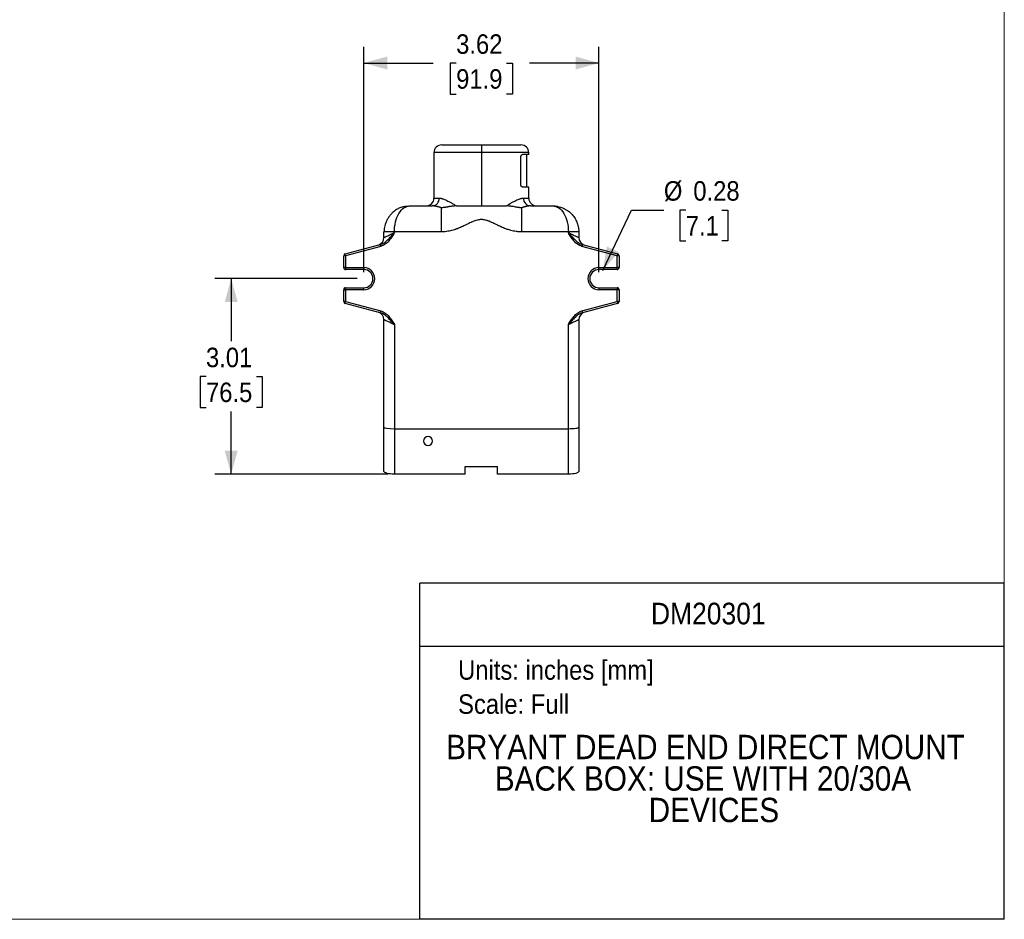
# Model space of a CAD drawing. Header units: inches. Extents: x 0 to 34, y 0 to 22.
# Tile 4 of 5: x 18.8 to 34, y 0 to 13.9. Entities that reach past the tile are written whole.
import ezdxf
from ezdxf.enums import TextEntityAlignment as Align

# ---------------------------------------------------------------- set-up
doc = ezdxf.new("R2010")
doc.units = ezdxf.units.IN
doc.header["$LTSCALE"] = 2
doc.header["$MEASUREMENT"] = 0
doc.linetypes.add('SLD-Solid', pattern=[0])
doc.layers.add('DIMENSIONS', color=140, linetype='SLD-Solid', lineweight=25)
doc.layers.add('TEXT', color=140, linetype='SLD-Solid', lineweight=25)
doc.layers.add('SLD-DEFPOINTS', color=7, linetype='Continuous')
doc.styles.add('SLDTEXTSTYLE0', font='GOTHIC.TTF', dxfattribs={"width": 0.913})
doc.dimstyles.new('SLDDIMSTYLE1', dxfattribs={"dimtxt": 0.3, "dimasz": 0.36, "dimexe": 0, "dimexo": 0.0625, "dimgap": 0.075, "dimtad": 0, "dimtih": 1, "dimtoh": 1, "dimrnd": 1e-09, "dimzin": 12, "dimdsep": 46, "dimtxsty": 'SLDTEXTSTYLE0', "dimsah": 1, "dimcen": 0.09, "dimadec": 0, "dimazin": 3, "dimtfac": 1, "dimtofl": 0, "dimtmove": 0, "dimatfit": 3, "dimfxl": 0, "dimfrac": 2, "dimtolj": 1, "dimtzin": 12, "dimarcsym": 0})
doc.dimstyles.new('SLDDIMSTYLE2', dxfattribs={"dimtxt": 0.3, "dimasz": 0.36, "dimexe": 0, "dimexo": 0.0625, "dimgap": 0.075, "dimtad": 0, "dimtih": 1, "dimtoh": 1, "dimrnd": 1e-09, "dimdsep": 46, "dimtxsty": 'SLDTEXTSTYLE0', "dimsah": 1, "dimcen": 0, "dimadec": 0, "dimazin": 2, "dimtfac": 1, "dimtofl": 0, "dimtmove": 0, "dimatfit": 3, "dimfxl": 0, "dimfrac": 2, "dimtolj": 1, "dimtzin": 12, "dimarcsym": 0})

# ---------------------------------------------------------------- blocks, each defined once
blk = doc.blocks.new('SW_NOTE_0')
at = {"layer": 'TEXT', "color": 0, "insert": (0, 0.383), "char_height": 0.3, "attachment_point": 1, "style": 'SLDTEXTSTYLE0'}
blk.add_mtext('Units: inches [mm]', dxfattribs=at)
blk = doc.blocks.new('SW_NOTE_0_1')
at = {"layer": 'TEXT', "color": 0, "insert": (0, 0.383), "char_height": 0.3, "attachment_point": 1, "style": 'SLDTEXTSTYLE0'}
blk.add_mtext('Scale: Full', dxfattribs=at)
blk = doc.blocks.new('Block1')
at = {"layer": 'TEXT'}
for p, q in [((34, 5.178), (25, 5.178)), ((25, 0), (25, 5.178)), ((34, 0), (34, 5.178)), ((25, 4.204), (34, 4.204)), ((34, 0), (25, 0))]:
    blk.add_line(p, q, dxfattribs=at)
for name, p in [('SW_NOTE_0', (25.589, 3.606)), ('SW_NOTE_0_1', (25.589, 3.081))]:
    blk.add_blockref(name, p, dxfattribs=at)
at = {"layer": 'TEXT', "color": 140, "style": 'SLDTEXTSTYLE0', "width": 0.913}
for tag, height, p in [('AUTOATTR0', 0.333, (28.559, 4.441)), ('AUTOATTR1_0', 0.375, (25.405, 2.353)), ('AUTOATTR1_1', 0.375, (26.154, 1.868)), ('AUTOATTR1_2', 0.375, (28.523, 1.383))]:
    blk.add_attdef(tag, text='', height=height, dxfattribs=at).set_placement(p, align=Align.BOTTOM_LEFT)
blk = doc.blocks.new('Block2')
at = {"color": 7, "linetype": 'SLD-Solid', "lineweight": 18}
for q in [(34, 22), (0, 0)]:
    blk.add_line((34, 0), q, dxfattribs=at)
blk = doc.blocks.new('_D_2')
at = {"layer": 'DIMENSIONS'}
for p, q in [((24.137, 9.964), (24.137, 13.434)), ((27.757, 9.964), (27.757, 13.434)), ((24.137, 13.184), (25.205, 13.184)), ((25.559, 13.182), (25.468, 13.182)), ((25.468, 13.182), (25.468, 12.705)), ((26.335, 13.182), (26.427, 13.182)), ((26.427, 13.182), (26.427, 12.705)), ((27.757, 13.184), (26.69, 13.184)), ((25.468, 12.705), (25.559, 12.705)), ((26.427, 12.705), (26.335, 12.705))]:
    blk.add_line(p, q, dxfattribs=at)
for points in [[(24.137, 13.184), (24.497, 13.084), (24.497, 13.284)], [(27.757, 13.184), (27.397, 13.284), (27.397, 13.084)]]:
    blk.add_solid(points, dxfattribs=at)
at = {"layer": 'DIMENSIONS', "char_height": 0.3, "attachment_point": 1, "style": 'SLDTEXTSTYLE0'}
for s, insert in [('3.62', (25.559, 13.626)), ('91.9', (25.559, 13.089))]:
    blk.add_mtext(s, dxfattribs=dict(at, insert=insert))
blk = doc.blocks.new('_D_3')
at = {"layer": 'DIMENSIONS'}
for p, q in [((27.817, 9.991), (28.258, 10.921)), ((28.258, 10.921), (28.758, 10.921)), ((29.095, 10.921), (29.004, 10.921)), ((29.004, 10.921), (29.004, 10.445)), ((29.649, 10.921), (29.741, 10.921)), ((29.741, 10.921), (29.741, 10.445)), ((29.004, 10.445), (29.095, 10.445)), ((29.741, 10.445), (29.649, 10.445))]:
    blk.add_line(p, q, dxfattribs=at)
blk.add_solid([(27.817, 9.991), (28.062, 10.273), (27.881, 10.359)], dxfattribs=at)
at = {"layer": 'DIMENSIONS', "char_height": 0.3, "attachment_point": 1, "style": 'SLDTEXTSTYLE0'}
for s, insert in [('%%c', (28.758, 11.365)), ('0.28', (29.211, 11.365)), ('7.1', (29.095, 10.828))]:
    blk.add_mtext(s, dxfattribs=dict(at, insert=insert))
blk = doc.blocks.new('_D_4')
at = {"layer": 'DIMENSIONS'}
for p, q in [((24.037, 9.864), (21.845, 9.864)), ((22.095, 9.864), (22.095, 8.899)), ((21.707, 8.357), (21.616, 8.357)), ((21.616, 8.357), (21.616, 7.881)), ((22.483, 8.357), (22.574, 8.357)), ((22.574, 8.357), (22.574, 7.881)), ((21.616, 7.881), (21.707, 7.881)), ((22.095, 6.854), (22.095, 7.82)), ((22.574, 7.881), (22.483, 7.881)), ((24.507, 6.854), (21.845, 6.854))]:
    blk.add_line(p, q, dxfattribs=at)
for points in [[(22.095, 9.864), (21.995, 9.504), (22.195, 9.504)], [(22.095, 6.854), (22.195, 7.214), (21.995, 7.214)]]:
    blk.add_solid(points, dxfattribs=at)
at = {"layer": 'DIMENSIONS', "char_height": 0.3, "attachment_point": 1, "style": 'SLDTEXTSTYLE0'}
for s, insert in [('3.01', (21.707, 8.801)), ('76.5', (21.707, 8.264))]:
    blk.add_mtext(s, dxfattribs=dict(at, insert=insert))

msp = doc.modelspace()

# ---------------------------------------------------------------- linework, layer by layer
for p, q in [((25.337182, 11.92414), (25.947182, 11.92414)), ((25.947182, 11.92414), (25.947182, 11.80414)), ((25.947182, 11.92414), (26.557182, 11.92414)), ((25.217182, 11.80414), (25.217182, 11.10414)), ((25.947182, 11.80414), (25.217182, 11.80414)), ((25.947182, 11.80414), (25.947182, 10.98414)), ((26.677182, 11.80414), (25.947182, 11.80414)), ((26.554533, 11.31414), (26.554533, 11.73414)), ((26.677182, 11.77414), (26.579381, 11.77414)), ((26.647182, 11.27414), (26.647182, 11.77414)), ((26.677182, 11.77414), (26.677182, 11.80414)), ((26.677182, 11.27414), (26.579381, 11.27414)), ((26.677182, 11.10414), (26.677182, 11.27414)), ((25.217182, 11.10414), (25.298557, 11.10414)), ((26.595807, 11.10414), (26.677182, 11.10414)), ((24.847182, 10.98414), (25.191934, 10.98414)), ((25.330092, 10.955089), (25.330092, 10.58414)), ((26.564272, 10.955089), (26.564272, 10.58414)), ((26.70243, 10.98414), (27.047182, 10.98414)), ((24.447182, 10.58414), (24.448107, 10.590015)), ((24.447182, 10.497348), (24.447182, 10.58414)), ((24.607182, 10.58414), (24.447182, 10.58414)), ((24.607182, 10.58414), (24.607182, 10.572374)), ((25.330092, 10.58414), (24.607182, 10.58414)), ((27.287182, 10.58414), (26.564272, 10.58414)), ((27.287182, 10.572374), (27.287182, 10.58414)), ((27.447182, 10.58414), (27.287182, 10.58414)), ((27.447182, 10.58414), (27.447182, 10.497348)), ((23.849418, 10.245098), (24.390249, 10.390013)), ((24.398013, 10.361035), (23.857182, 10.21612)), ((24.384453, 10.388496), (24.396368, 10.391778)), ((24.390249, 10.390013), (24.396213, 10.392194)), ((24.398013, 10.361035), (24.390249, 10.390013)), ((24.405847, 10.394968), (24.390378, 10.389531)), ((24.396213, 10.392194), (24.405287, 10.395511)), ((27.503987, 10.389531), (27.488518, 10.394968)), ((27.504116, 10.390013), (27.496351, 10.361035)), ((28.037182, 10.21612), (27.496351, 10.361035)), ((27.499987, 10.391168), (27.510144, 10.388413)), ((27.504116, 10.390013), (28.044947, 10.245098)), ((23.827182, 10.03414), (23.827182, 10.21612)), ((23.857182, 10.21612), (23.827182, 10.21612)), ((23.857182, 10.21612), (23.849418, 10.245098)), ((23.857182, 10.21612), (23.857182, 10.03414)), ((28.044947, 10.245098), (28.037182, 10.21612)), ((28.037182, 10.03414), (28.037182, 10.21612)), ((28.067182, 10.21612), (28.037182, 10.21612)), ((28.067182, 10.21612), (28.067182, 10.03414)), ((23.857182, 10.03414), (23.827182, 10.03414)), ((23.857182, 10.03414), (24.137182, 10.03414)), ((23.857182, 10.03414), (23.857182, 10.00414)), ((24.137182, 10.03414), (24.137182, 10.00414)), ((27.757182, 10.03414), (28.037182, 10.03414)), ((27.757182, 10.00414), (27.757182, 10.03414)), ((28.037182, 10.00414), (28.037182, 10.03414)), ((28.067182, 10.03414), (28.037182, 10.03414)), ((24.137182, 10.00414), (23.857182, 10.00414)), ((28.037182, 10.00414), (27.757182, 10.00414)), ((23.857182, 9.69414), (23.857182, 9.72414)), ((23.857182, 9.72414), (24.137182, 9.72414)), ((24.137182, 9.69414), (24.137182, 9.72414)), ((27.757182, 9.72414), (27.757182, 9.69414)), ((27.757182, 9.72414), (28.037182, 9.72414)), ((28.037182, 9.72414), (28.037182, 9.69414)), ((23.827182, 9.51216), (23.827182, 9.69414)), ((23.827182, 9.69414), (23.857182, 9.69414)), ((23.857182, 9.69414), (23.857182, 9.51216)), ((24.137182, 9.69414), (23.857182, 9.69414)), ((28.037182, 9.69414), (27.757182, 9.69414)), ((28.037182, 9.51216), (28.037182, 9.69414)), ((28.067182, 9.69414), (28.037182, 9.69414)), ((28.067182, 9.69414), (28.067182, 9.51216)), ((23.857182, 9.51216), (23.827182, 9.51216)), ((23.849418, 9.483182), (23.857182, 9.51216)), ((24.390249, 9.338267), (23.849418, 9.483182)), ((23.857182, 9.51216), (24.398013, 9.367245)), ((27.496351, 9.367245), (28.037182, 9.51216)), ((28.044947, 9.483182), (27.504116, 9.338267)), ((28.037182, 9.51216), (28.044947, 9.483182)), ((28.067182, 9.51216), (28.037182, 9.51216)), ((24.394377, 9.337112), (24.38422, 9.339868)), ((24.390249, 9.338267), (24.398013, 9.367245)), ((24.390378, 9.338749), (24.405847, 9.333312)), ((27.488518, 9.333312), (27.503987, 9.338749)), ((27.498151, 9.336086), (27.489078, 9.332769)), ((27.496351, 9.367245), (27.504116, 9.338267)), ((27.509911, 9.339785), (27.497996, 9.336502)), ((27.504116, 9.338267), (27.498151, 9.336086)), ((24.447182, 7.575204), (24.447182, 9.230932)), ((24.607182, 9.155907), (24.607182, 7.55414)), ((27.287182, 7.55414), (27.287182, 9.155907)), ((27.447182, 9.230932), (27.447182, 7.575204)), ((24.447182, 6.895551), (24.447182, 7.575204)), ((24.607182, 7.55414), (27.287182, 7.55414)), ((24.607182, 7.55414), (24.607182, 6.85414)), ((27.287182, 6.85414), (27.287182, 7.55414)), ((27.447182, 7.575204), (27.447182, 6.895551)), ((25.697182, 6.85414), (24.607182, 6.85414)), ((25.697182, 6.970051), (26.197182, 6.970051)), ((25.697182, 6.85414), (25.697182, 6.970051)), ((26.197182, 6.85414), (26.197182, 6.970051)), ((27.287182, 6.85414), (26.197182, 6.85414))]:
    msp.add_line(p, q)
at = {"flags": 128}
for points in [[(27.499648, 10.398156), (27.489791, 10.405644), (27.486591, 10.408444), (27.485632, 10.409323), (27.485338, 10.409596), (27.485177, 10.409747), (27.485159, 10.409764), (27.485149, 10.409773), (27.485149, 10.409773), (27.485149, 10.409773)], [(24.607182, 6.85414), (24.575968, 6.854936), (24.545953, 6.857292), (24.518291, 6.861119), (24.494045, 6.866269), (24.474147, 6.872544), (24.459361, 6.879704), (24.450257, 6.887472), (24.447182, 6.895551)], [(27.447182, 6.895551), (27.444108, 6.887472), (27.435003, 6.879704), (27.420217, 6.872544), (27.400319, 6.866269), (27.376073, 6.861119), (27.348412, 6.857292), (27.318397, 6.854936), (27.287182, 6.85414)]]:
    msp.add_lwpolyline(points, dxfattribs=at)
for centre, radius, start, end in [((25.337182, 11.80414), 0.12, 90, 180), ((26.557182, 11.80414), 0.12, 0, 90), ((25.097182, 11.10414), 0.12, 270, 0), ((25.184826, 11.097824), 0.113906, 273.5776552, 3.1784093), ((26.709538, 11.097824), 0.113906, 176.8215907, 266.4223448), ((26.797182, 11.10414), 0.12, 180, 270), ((24.327182, 10.497348), 0.12, 285, 0), ((27.567182, 10.497348), 0.12, 180, 255), ((23.857182, 10.21612), 0.03, 105, 180), ((28.037182, 10.21612), 0.03, 0, 75), ((23.857182, 10.03414), 0.03, 180, 270), ((24.137182, 9.86414), 0.17, 270, 90), ((27.757182, 9.86414), 0.17, 90, 270), ((28.037182, 10.03414), 0.03, 270, 0), ((24.137182, 9.86414), 0.14, 270, 90), ((27.757182, 9.86414), 0.14, 90, 270), ((23.857182, 9.69414), 0.03, 90, 180), ((28.037182, 9.69414), 0.03, 0, 90), ((23.857182, 9.51216), 0.03, 180, 255), ((28.037182, 9.51216), 0.03, 285, 0), ((24.327182, 9.230932), 0.12, 0, 75), ((27.567182, 9.230932), 0.12, 105, 180), ((25.127182, 7.364037), 0.0693, 90, 270), ((25.127182, 7.364037), 0.0693, 270, 90)]:
    msp.add_arc(centre, radius, start, end)
for centre, start_param, end_param in [((24.607182, 7.575204), 3.141592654, 4.71238898), ((27.287182, 7.575204), 4.71238898, 6.283185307)]:
    msp.add_ellipse(centre, major_axis=(0.16, 0), ratio=0.131652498, start_param=start_param, end_param=end_param)
for points, knots in [([(26.554533, 11.73414), (26.554551, 11.735272), (26.554587, 11.737527), (26.554877, 11.740873), (26.55534, 11.744155), (26.555992, 11.747373), (26.557206, 11.75196), (26.559333, 11.757632), (26.562697, 11.763519), (26.566567, 11.768256), (26.570741, 11.77161), (26.575069, 11.773749), (26.577944, 11.77401), (26.579381, 11.77414)], [0, 0, 0, 0, 0.0496819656, 0.0989360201, 0.1482613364, 0.1981549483, 0.2490972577, 0.3713843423, 0.4972460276, 0.6223571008, 0.7493963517, 0.8747492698, 1, 1, 1, 1]), ([(26.579381, 11.27414), (26.578662, 11.274173), (26.57723, 11.274237), (26.57507, 11.274767), (26.572917, 11.275617), (26.570054, 11.27721), (26.566567, 11.280028), (26.562698, 11.284759), (26.559334, 11.290648), (26.556968, 11.296948), (26.555496, 11.302982), (26.554681, 11.308502), (26.554583, 11.312259), (26.554533, 11.31414)], [0, 0, 0, 0, 0.0628527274, 0.1253339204, 0.1878481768, 0.250799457, 0.3778071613, 0.502944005, 0.6287743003, 0.7510869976, 0.8353082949, 0.9175152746, 1, 1, 1, 1]), ([(25.298557, 11.10414), (25.300483, 11.104109), (25.304355, 11.104047), (25.310431, 11.103549), (25.316742, 11.102756), (25.323309, 11.101639), (25.330132, 11.100204), (25.337213, 11.098451), (25.344557, 11.096379), (25.359061, 11.091823), (25.382264, 11.08295), (25.414665, 11.067952), (25.449482, 11.049825), (25.480819, 11.032298), (25.509514, 11.015602), (25.534858, 11.000588), (25.552926, 10.989761), (25.562305, 10.98414)], [0, 0, 0, 0, 0.030055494, 0.060415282, 0.091098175, 0.122122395, 0.153505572, 0.185264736, 0.217416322, 0.249976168, 0.371510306, 0.500606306, 0.620408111, 0.749529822, 0.826411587, 0.909893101, 1, 1, 1, 1]), ([(26.332059, 10.98414), (26.336835, 10.987004), (26.346213, 10.992628), (26.35983, 11.000757), (26.372802, 11.008463), (26.385131, 11.015735), (26.396835, 11.022577), (26.417103, 11.034285), (26.44464, 11.049694), (26.479465, 11.067837), (26.511909, 11.08287), (26.536751, 11.092383), (26.554147, 11.097696), (26.565555, 11.100574), (26.576289, 11.102615), (26.586409, 11.103898), (26.592692, 11.10406), (26.595807, 11.10414)], [0, 0, 0, 0, 0.045743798, 0.089836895, 0.132281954, 0.173081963, 0.212240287, 0.249760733, 0.37874084, 0.498421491, 0.627753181, 0.749502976, 0.80151382, 0.852499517, 0.902527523, 0.95166924, 1, 1, 1, 1]), ([(24.756672, 10.973733), (24.738701, 10.968792), (24.704302, 10.959333), (24.66103, 10.938719), (24.624483, 10.916409), (24.59291, 10.892592), (24.565693, 10.867413), (24.544358, 10.843792), (24.529003, 10.824337), (24.516087, 10.80587), (24.50268, 10.784331), (24.486862, 10.754544), (24.47185, 10.717949), (24.459865, 10.67646), (24.451591, 10.632672), (24.450455, 10.60095), (24.449853, 10.58414)], [0, 0, 0, 0, 0.1155616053, 0.2212092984, 0.2952895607, 0.373513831, 0.4534535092, 0.5063199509, 0.5520267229, 0.5906858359, 0.6297733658, 0.6896462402, 0.7713113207, 0.8378552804, 0.9140756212, 1, 1, 1, 1]), ([(24.607182, 10.58414), (24.607182, 10.6365), (24.613427, 10.68884), (24.637475, 10.785587), (24.655262, 10.82996), (24.699691, 10.904005), (24.726312, 10.933673), (24.784365, 10.973711), (24.815766, 10.98414), (24.847182, 10.98414)], [0, 0, 0, 0, 0.25, 0.25, 0.5, 0.5, 0.75, 0.75, 1, 1, 1, 1]), ([(24.756179, 10.97353), (24.764266, 10.975308), (24.781937, 10.979193), (24.812315, 10.983166), (24.834627, 10.983789), (24.847182, 10.98414)], [0, 0, 0, 0, 0.269487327, 0.588917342, 1, 1, 1, 1]), ([(25.330092, 10.955089), (25.326069, 10.956394), (25.318078, 10.958986), (25.306384, 10.962594), (25.295011, 10.965954), (25.283974, 10.969044), (25.27327, 10.971863), (25.262899, 10.974404), (25.252861, 10.976663), (25.243156, 10.978634), (25.233784, 10.980315), (25.224746, 10.981698), (25.216039, 10.982784), (25.20767, 10.983558), (25.199616, 10.984048), (25.194485, 10.984109), (25.191934, 10.98414)], [0, 0, 0, 0, 0.077802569, 0.154536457, 0.230221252, 0.304877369, 0.378526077, 0.451189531, 0.522890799, 0.593653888, 0.663503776, 0.73246643, 0.800568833, 0.867839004, 0.934306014, 1, 1, 1, 1]), ([(25.562305, 10.984141), (25.557825, 10.984101), (25.548891, 10.984023), (25.535458, 10.983401), (25.521949, 10.982416), (25.503842, 10.980609), (25.480873, 10.977499), (25.457366, 10.973481), (25.438127, 10.969954), (25.422735, 10.967092), (25.407693, 10.964356), (25.391427, 10.961558), (25.375368, 10.959095), (25.358766, 10.957035), (25.343885, 10.955648), (25.33452, 10.955269), (25.330092, 10.955089)], [0, 0, 0, 0, 0.062675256, 0.124986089, 0.186760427, 0.249244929, 0.373065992, 0.496912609, 0.559046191, 0.621457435, 0.692751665, 0.747488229, 0.82229665, 0.888348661, 0.947212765, 1, 1, 1, 1]), ([(25.562305, 10.98414), (25.619718, 10.98414), (25.682101, 10.98414), (25.812057, 10.98414), (25.879616, 10.98414), (25.947182, 10.98414)], [0, 0, 0, 0, 0.5, 0.5, 1, 1, 1, 1]), ([(25.947182, 10.98414), (26.014748, 10.98414), (26.082307, 10.98414), (26.212263, 10.98414), (26.274647, 10.98414), (26.332059, 10.98414)], [0, 0, 0, 0, 0.5, 0.5, 1, 1, 1, 1]), ([(26.564272, 10.955089), (26.561828, 10.955176), (26.556815, 10.955352), (26.549092, 10.955854), (26.540973, 10.95654), (26.530663, 10.957623), (26.517358, 10.959336), (26.502677, 10.961606), (26.486868, 10.964322), (26.46686, 10.967961), (26.44174, 10.972671), (26.413498, 10.977498), (26.390524, 10.980609), (26.372415, 10.982415), (26.358906, 10.9834), (26.345473, 10.984022), (26.336539, 10.984101), (26.332059, 10.98414)], [0, 0, 0, 0, 0.029153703, 0.05980499, 0.092084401, 0.126126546, 0.183327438, 0.252428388, 0.305031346, 0.378469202, 0.50303478, 0.626913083, 0.750751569, 0.81323785, 0.875016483, 0.937324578, 1, 1, 1, 1]), ([(26.70243, 10.98414), (26.700052, 10.984113), (26.695269, 10.98406), (26.687785, 10.983633), (26.680026, 10.982958), (26.671973, 10.982011), (26.66363, 10.980804), (26.654998, 10.979337), (26.646075, 10.977614), (26.636862, 10.97564), (26.627359, 10.973417), (26.617565, 10.97095), (26.607482, 10.968243), (26.597109, 10.965301), (26.586443, 10.962125), (26.575497, 10.958733), (26.56803, 10.956309), (26.564272, 10.955089)], [0, 0, 0, 0, 0.0612907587, 0.1232531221, 0.1859116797, 0.2492902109, 0.3134116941, 0.378298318, 0.4439714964, 0.5104518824, 0.5777593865, 0.6459131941, 0.7149317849, 0.7848329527, 0.8556338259, 0.9273508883, 1, 1, 1, 1]), ([(27.047182, 10.98414), (27.078598, 10.98414), (27.11, 10.973711), (27.168053, 10.933673), (27.194673, 10.904005), (27.239102, 10.82996), (27.25689, 10.785587), (27.280937, 10.68884), (27.287182, 10.6365), (27.287182, 10.58414)], [0, 0, 0, 0, 0.25, 0.25, 0.5, 0.5, 0.75, 0.75, 1, 1, 1, 1]), ([(27.047182, 10.98414), (27.051406, 10.984102), (27.059581, 10.984027), (27.071426, 10.983455), (27.082437, 10.982632), (27.092611, 10.981592), (27.101946, 10.980408), (27.110445, 10.979134), (27.118111, 10.977824), (27.13644, 10.974344), (27.164032, 10.967364), (27.214167, 10.949301), (27.271109, 10.918698), (27.332266, 10.868269), (27.381607, 10.808291), (27.410356, 10.75453), (27.424987, 10.716178), (27.431845, 10.694615), (27.437452, 10.67278), (27.441814, 10.650747), (27.444899, 10.628586), (27.446826, 10.60637), (27.447064, 10.591538), (27.447182, 10.58414)], [0, 0, 0, 0, 0.02170008, 0.041995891, 0.060887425, 0.078374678, 0.09445765, 0.109136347, 0.12241078, 0.134280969, 0.204560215, 0.267192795, 0.403746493, 0.524414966, 0.650268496, 0.767304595, 0.801374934, 0.835112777, 0.868551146, 0.901723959, 0.934665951, 0.967412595, 1, 1, 1, 1]), ([(26.564272, 10.58414), (26.545797, 10.58414), (26.527535, 10.585047), (26.509372, 10.586767), (26.500615, 10.587597), (26.49188, 10.588616), (26.483156, 10.589819), (26.469652, 10.59168), (26.456173, 10.593981), (26.442811, 10.596671), (26.429524, 10.599346), (26.416353, 10.602407), (26.40321, 10.605838), (26.403068, 10.605875), (26.402926, 10.605912), (26.402784, 10.60595), (26.383699, 10.610944), (26.364707, 10.616719), (26.34595, 10.623115), (26.339286, 10.625388), (26.332652, 10.627738), (26.326053, 10.630158), (26.325556, 10.63034), (26.32506, 10.630523), (26.324564, 10.630705), (26.29969, 10.639873), (26.275246, 10.650047), (26.251079, 10.660872), (26.250326, 10.661209), (26.249574, 10.661547), (26.248821, 10.661885), (26.224849, 10.67267), (26.201149, 10.684092), (26.177504, 10.695643), (26.176586, 10.696092), (26.175668, 10.69654), (26.174751, 10.696989), (26.151267, 10.708471), (26.127828, 10.720065), (26.104083, 10.730895), (26.102995, 10.731391), (26.101907, 10.731885), (26.100817, 10.732378), (26.089518, 10.73749), (26.078173, 10.7424), (26.06668, 10.746972), (26.060375, 10.749481), (26.054025, 10.751888), (26.047601, 10.754166), (26.041191, 10.75644), (26.034706, 10.758587), (26.028178, 10.760557), (26.026933, 10.760932), (26.025687, 10.761301), (26.02444, 10.761663), (26.015376, 10.764295), (26.006122, 10.766599), (25.996816, 10.768434), (25.99411, 10.768967), (25.9914, 10.769462), (25.98869, 10.769914), (25.987192, 10.770164), (25.985695, 10.770401), (25.984198, 10.770625), (25.979009, 10.771402), (25.973818, 10.772022), (25.968626, 10.77248), (25.961861, 10.773076), (25.955095, 10.773395), (25.948317, 10.773426), (25.946732, 10.773433), (25.945146, 10.773425), (25.943561, 10.773401), (25.938327, 10.773322), (25.933067, 10.773073), (25.927823, 10.772657), (25.921071, 10.77212), (25.914345, 10.771306), (25.907601, 10.770229), (25.906011, 10.769975), (25.90442, 10.769707), (25.902828, 10.769424), (25.891018, 10.767326), (25.879425, 10.76448), (25.868074, 10.761121), (25.86636, 10.760613), (25.864651, 10.760094), (25.862949, 10.759565), (25.851635, 10.756044), (25.840495, 10.752024), (25.829516, 10.747699), (25.816827, 10.742701), (25.804355, 10.737293), (25.791948, 10.731658), (25.790462, 10.730983), (25.788976, 10.730304), (25.787492, 10.729623), (25.764232, 10.718946), (25.741269, 10.70757), (25.718252, 10.696319), (25.716926, 10.695671), (25.715601, 10.695024), (25.714275, 10.694377), (25.691106, 10.683071), (25.667876, 10.67191), (25.644386, 10.661364), (25.643189, 10.660827), (25.641992, 10.660291), (25.640794, 10.659757), (25.619926, 10.650456), (25.598817, 10.64164), (25.577539, 10.633594), (25.574624, 10.632492), (25.571705, 10.631404), (25.568784, 10.630331), (25.567775, 10.629961), (25.566765, 10.629592), (25.565755, 10.629225), (25.553927, 10.624926), (25.542025, 10.620866), (25.530082, 10.617087), (25.517114, 10.612985), (25.504097, 10.609212), (25.490982, 10.605792), (25.490372, 10.605633), (25.489761, 10.605475), (25.48915, 10.605317), (25.463555, 10.598711), (25.437715, 10.593481), (25.411505, 10.589858), (25.398134, 10.58801), (25.384666, 10.58658), (25.371052, 10.585612), (25.357508, 10.584648), (25.343818, 10.58414), (25.330092, 10.58414)], [0, 0, 0, 0, 0.041968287, 0.041968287, 0.041968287, 0.062203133, 0.062203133, 0.062203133, 0.093521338, 0.093521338, 0.093521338, 0.12466309, 0.12466309, 0.12466309, 0.125, 0.125, 0.125, 0.170223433, 0.170223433, 0.170223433, 0.186290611, 0.186290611, 0.186290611, 0.1875, 0.1875, 0.1875, 0.2481118, 0.2481118, 0.2481118, 0.25, 0.25, 0.25, 0.310164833, 0.310164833, 0.310164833, 0.3125, 0.3125, 0.3125, 0.37226196, 0.37226196, 0.37226196, 0.375, 0.375, 0.375, 0.403403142, 0.403403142, 0.403403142, 0.418986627, 0.418986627, 0.418986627, 0.434536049, 0.434536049, 0.434536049, 0.4375, 0.4375, 0.4375, 0.459031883, 0.459031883, 0.459031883, 0.465291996, 0.465291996, 0.465291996, 0.46875, 0.46875, 0.46875, 0.480733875, 0.480733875, 0.480733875, 0.496347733, 0.496347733, 0.496347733, 0.5, 0.5, 0.5, 0.5120609, 0.5120609, 0.5120609, 0.527588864, 0.527588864, 0.527588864, 0.53125, 0.53125, 0.53125, 0.558400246, 0.558400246, 0.558400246, 0.5625, 0.5625, 0.5625, 0.589741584, 0.589741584, 0.589741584, 0.62122827, 0.62122827, 0.62122827, 0.625, 0.625, 0.625, 0.684096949, 0.684096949, 0.684096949, 0.6875, 0.6875, 0.6875, 0.74697005, 0.74697005, 0.74697005, 0.75, 0.75, 0.75, 0.802771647, 0.802771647, 0.802771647, 0.810001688, 0.810001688, 0.810001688, 0.8125, 0.8125, 0.8125, 0.841756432, 0.841756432, 0.841756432, 0.873520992, 0.873520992, 0.873520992, 0.875, 0.875, 0.875, 0.936951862, 0.936951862, 0.936951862, 0.968557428, 0.968557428, 0.968557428, 1, 1, 1, 1]), ([(24.607182, 10.572374), (24.600843, 10.561399), (24.594427, 10.55029), (24.581426, 10.528358), (24.574803, 10.51747), (24.561059, 10.49601), (24.553938, 10.485439), (24.538923, 10.464786), (24.53103, 10.45471), (24.51441, 10.435498), (24.505681, 10.426352), (24.487113, 10.409145), (24.477223, 10.401044), (24.456158, 10.38632), (24.44516, 10.379823), (24.422337, 10.368866), (24.410461, 10.364371), (24.398013, 10.361035)], [0, 0, 0, 0, 0.125, 0.125, 0.25, 0.25, 0.375, 0.375, 0.5, 0.5, 0.625, 0.625, 0.75, 0.75, 0.875, 0.875, 1, 1, 1, 1]), ([(24.405287, 10.395511), (24.410538, 10.397295), (24.426372, 10.402672), (24.460896, 10.423226), (24.506388, 10.460996), (24.556612, 10.514864), (24.590127, 10.552978), (24.607182, 10.572374)], [0, 0, 0, 0, 0.061223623, 0.184613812, 0.442018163, 0.716058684, 1, 1, 1, 1]), ([(24.447182, 10.497348), (24.447218, 10.497365), (24.447291, 10.4974), (24.44788, 10.497678), (24.448823, 10.498122), (24.450157, 10.498748), (24.451872, 10.499551), (24.453971, 10.500534), (24.456451, 10.501695), (24.462064, 10.504325), (24.473319, 10.509618), (24.493031, 10.518837), (24.517496, 10.530342), (24.540327, 10.54102), (24.560425, 10.550452), (24.57482, 10.557196), (24.590613, 10.564613), (24.601077, 10.569514), (24.607182, 10.572374)], [0, 0, 0, 0, 0.0293668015, 0.0588461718, 0.0884533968, 0.1182035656, 0.1481115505, 0.1781919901, 0.2084592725, 0.2389275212, 0.3577559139, 0.4842078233, 0.6041804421, 0.7387824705, 0.8001927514, 0.8689514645, 0.9235373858, 1, 1, 1, 1]), ([(27.287182, 10.572374), (27.29047, 10.568629), (27.296407, 10.561865), (27.304365, 10.552824), (27.313259, 10.54277), (27.323251, 10.531498), (27.339661, 10.513239), (27.359624, 10.491441), (27.392943, 10.457441), (27.42855, 10.426239), (27.46468, 10.404867), (27.484028, 10.396504), (27.493963, 10.393016), (27.499009, 10.391453), (27.501554, 10.390718), (27.503014, 10.390311), (27.503744, 10.390114), (27.504108, 10.390015)], [0, 0, 0, 0, 0.05172007, 0.093412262, 0.125060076, 0.191157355, 0.249988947, 0.380633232, 0.499493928, 0.748523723, 0.874322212, 0.936990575, 0.968423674, 0.984197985, 0.992104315, 0.996062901, 1, 1, 1, 1]), ([(27.287182, 10.572374), (27.289833, 10.571131), (27.294856, 10.568777), (27.301958, 10.56545), (27.308201, 10.562522), (27.313588, 10.559993), (27.322298, 10.555905), (27.33394, 10.550452), (27.354036, 10.54102), (27.376867, 10.530342), (27.401333, 10.518838), (27.421045, 10.509618), (27.43304, 10.503976), (27.439533, 10.500937), (27.442961, 10.499332), (27.445387, 10.498195), (27.446902, 10.497481), (27.447089, 10.497392), (27.447182, 10.497348)], [0, 0, 0, 0, 0.033220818, 0.062940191, 0.089157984, 0.111874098, 0.131088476, 0.19984046, 0.261258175, 0.395854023, 0.515834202, 0.642279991, 0.76111583, 0.809756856, 0.857906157, 0.905622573, 0.952966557, 1, 1, 1, 1]), ([(27.496351, 10.361035), (27.483903, 10.364371), (27.472027, 10.368866), (27.449204, 10.379823), (27.438206, 10.38632), (27.417142, 10.401044), (27.407251, 10.409145), (27.388683, 10.426352), (27.379955, 10.435498), (27.363335, 10.45471), (27.355441, 10.464786), (27.340426, 10.485439), (27.333306, 10.49601), (27.319561, 10.51747), (27.312939, 10.528358), (27.299937, 10.55029), (27.293521, 10.561399), (27.287182, 10.572374)], [0, 0, 0, 0, 0.125, 0.125, 0.25, 0.25, 0.375, 0.375, 0.5, 0.5, 0.625, 0.625, 0.75, 0.75, 0.875, 0.875, 1, 1, 1, 1]), ([(24.607182, 9.155907), (24.603895, 9.159651), (24.597957, 9.166415), (24.589999, 9.175456), (24.581105, 9.18551), (24.571114, 9.196782), (24.554703, 9.215041), (24.534741, 9.23684), (24.501421, 9.270839), (24.465814, 9.302041), (24.429684, 9.323413), (24.410337, 9.331776), (24.400401, 9.335264), (24.395355, 9.336828), (24.39281, 9.337563), (24.391351, 9.337969), (24.39062, 9.338167), (24.390256, 9.338265)], [0, 0, 0, 0, 0.05172007, 0.093412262, 0.125060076, 0.191157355, 0.249988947, 0.380633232, 0.499493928, 0.748523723, 0.874322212, 0.936990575, 0.968423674, 0.984197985, 0.992104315, 0.996062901, 1, 1, 1, 1]), ([(24.398013, 9.367245), (24.410461, 9.363909), (24.422337, 9.359414), (24.44516, 9.348457), (24.456158, 9.34196), (24.477223, 9.327237), (24.487113, 9.319135), (24.505681, 9.301928), (24.51441, 9.292782), (24.53103, 9.27357), (24.538923, 9.263494), (24.553938, 9.242842), (24.561059, 9.23227), (24.574803, 9.21081), (24.581426, 9.199922), (24.594427, 9.177991), (24.600843, 9.166881), (24.607182, 9.155907)], [0, 0, 0, 0, 0.125, 0.125, 0.25, 0.25, 0.375, 0.375, 0.5, 0.5, 0.625, 0.625, 0.75, 0.75, 0.875, 0.875, 1, 1, 1, 1]), ([(27.287182, 9.155907), (27.293521, 9.166881), (27.299937, 9.177991), (27.312939, 9.199922), (27.319561, 9.21081), (27.333306, 9.23227), (27.340426, 9.242842), (27.355441, 9.263494), (27.363335, 9.27357), (27.379955, 9.292782), (27.388683, 9.301928), (27.407251, 9.319135), (27.417142, 9.327237), (27.438206, 9.34196), (27.449204, 9.348457), (27.472027, 9.359414), (27.483903, 9.363909), (27.496351, 9.367245)], [0, 0, 0, 0, 0.125, 0.125, 0.25, 0.25, 0.375, 0.375, 0.5, 0.5, 0.625, 0.625, 0.75, 0.75, 0.875, 0.875, 1, 1, 1, 1]), ([(27.489078, 9.332769), (27.483827, 9.330985), (27.467993, 9.325608), (27.433468, 9.305054), (27.387976, 9.267284), (27.337752, 9.213416), (27.304237, 9.175302), (27.287182, 9.155907)], [0, 0, 0, 0, 0.061223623, 0.184613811, 0.442018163, 0.716058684, 1, 1, 1, 1]), ([(24.607182, 9.155907), (24.604531, 9.157149), (24.599508, 9.159503), (24.592406, 9.16283), (24.586163, 9.165758), (24.580776, 9.168287), (24.572066, 9.172375), (24.560425, 9.177828), (24.540328, 9.18726), (24.517497, 9.197938), (24.493032, 9.209442), (24.473319, 9.218662), (24.461324, 9.224304), (24.454831, 9.227344), (24.451404, 9.228948), (24.448977, 9.230086), (24.447462, 9.230799), (24.447275, 9.230888), (24.447182, 9.230932)], [0, 0, 0, 0, 0.033220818, 0.062940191, 0.089157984, 0.111874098, 0.131088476, 0.19984046, 0.261258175, 0.395854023, 0.515834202, 0.642279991, 0.76111583, 0.809756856, 0.857906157, 0.905622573, 0.952966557, 1, 1, 1, 1]), ([(27.447182, 9.230932), (27.447146, 9.230915), (27.447073, 9.230881), (27.446484, 9.230602), (27.445541, 9.230158), (27.444207, 9.229532), (27.442492, 9.228729), (27.440394, 9.227746), (27.437914, 9.226585), (27.4323, 9.223956), (27.421045, 9.218662), (27.401334, 9.209443), (27.376868, 9.197938), (27.354038, 9.187261), (27.33394, 9.177828), (27.319544, 9.171084), (27.303751, 9.163668), (27.293287, 9.158766), (27.287182, 9.155907)], [0, 0, 0, 0, 0.029366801, 0.058846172, 0.088453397, 0.118203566, 0.148111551, 0.17819199, 0.208459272, 0.238927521, 0.357755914, 0.484207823, 0.604180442, 0.738782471, 0.800192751, 0.868951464, 0.923537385, 1, 1, 1, 1])]:
    msp.add_open_spline(points, degree=3, knots=knots)

# ---------------------------------------------------------------- block references
at = {"layer": 'SLD-DEFPOINTS'}
msp.add_blockref('Block2', (0, 0), dxfattribs=at)
ref = msp.add_blockref('Block1', (0.000004, 0), dxfattribs=at)
ref.add_attrib('AUTOATTR0', 'DM20301', dxfattribs={"layer": 'TEXT', "height": 0.3333333, "style": 'SLDTEXTSTYLE0', "width": 0.913}).set_placement((28.559295, 4.440767), align=Align.BOTTOM_LEFT)
ref.add_attrib('AUTOATTR1_0', 'BRYANT DEAD END DIRECT MOUNT ', dxfattribs={"layer": 'TEXT', "height": 0.375, "style": 'SLDTEXTSTYLE0', "width": 0.913}).set_placement((25.404597, 2.353093), align=Align.BOTTOM_LEFT)
ref.add_attrib('AUTOATTR1_1', 'BACK BOX: USE WITH 20/30A ', dxfattribs={"layer": 'TEXT', "height": 0.375, "style": 'SLDTEXTSTYLE0', "width": 0.913}).set_placement((26.153816, 1.868197), align=Align.BOTTOM_LEFT)
ref.add_attrib('AUTOATTR1_2', 'DEVICES', dxfattribs={"layer": 'TEXT', "height": 0.375, "style": 'SLDTEXTSTYLE0', "width": 0.913}).set_placement((28.523347, 1.383301), align=Align.BOTTOM_LEFT)

# ---------------------------------------------------------------- dimensions: what is measured, and where the dimension line sits
at = {"layer": 'DIMENSIONS'}
dim = msp.add_linear_dim(base=(27.757182, 13.183983), p1=(24.137182, 9.86414), p2=(27.757182, 9.86414), dimstyle='SLDDIMSTYLE1', dxfattribs=at)
dim.commit()
dim.dimension.update_dxf_attribs({"geometry": '_D_2', "text_midpoint": (25.947182, 13.183983), "dimtype": 160})
dim = msp.add_diameter_dim_2p(p1=(27.697196, 9.737642), p2=(27.817168, 9.990638), dimstyle='SLDDIMSTYLE2', dxfattribs=at)
dim.commit()
dim.dimension.update_dxf_attribs({"geometry": '_D_3', "text_midpoint": (29.372383, 10.920778), "dimtype": 163})
dim = msp.add_linear_dim(base=(22.094899, 6.85414), p1=(24.137182, 9.86414), p2=(24.607182, 6.85414), angle=90, dimstyle='SLDDIMSTYLE1', dxfattribs=at)
dim.commit()
dim.dimension.update_dxf_attribs({"geometry": '_D_4', "text_midpoint": (22.094899, 8.35914), "dimtype": 160})

doc.saveas('drawing.dxf')
